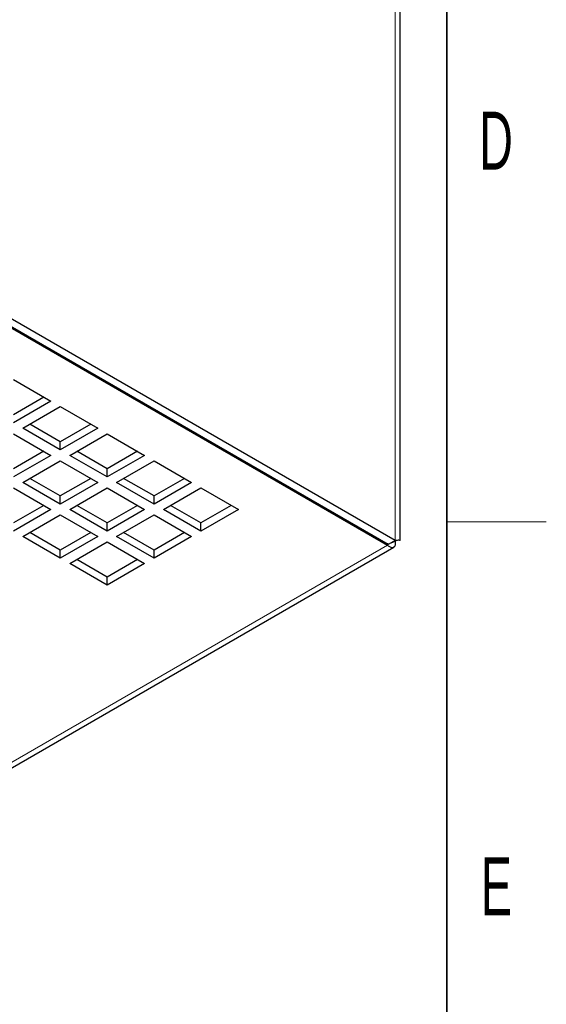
# Model space of a CAD drawing. Header units: millimetres. Extents: x 5 to 418, y 2 to 292.
# Tile 13 of 15: x 382 to 414, y 73 to 133. Entities that reach past the tile are written whole.
import ezdxf

# ---------------------------------------------------------------- set-up
doc = ezdxf.new("R2010")
doc.units = ezdxf.units.MM
doc.layers.add('SLD-0', color=7, linetype='Continuous')
doc.styles.add('SLDTEXTSTYLE0', font='TXT', dxfattribs={"width": 0.605})

msp = doc.modelspace()

# ---------------------------------------------------------------- linework, layer by layer
at = {"color": 7, "linetype": 'Continuous', "lineweight": 18}
for p, q in [((404.884, 157.6214), (404.884, 101.1167)), ((360.11, 75.2692), (404.4032, 100.8392))]:
    msp.add_line(p, q, dxfattribs=at)
at = {"color": 7, "linetype": 'Continuous', "lineweight": 25}
for p, q in [((405.1769, 101.1168), (405.1769, 156.8048)), ((404.4598, 100.8718), (365.5689, 123.323)), ((404.884, 101.1167), (365.9932, 123.568)), ((366.2194, 122.8822), (404.4032, 100.8392)), ((381.8324, 110.832), (384.0951, 109.5257)), ((383.6708, 109.7707), (381.8324, 108.7094)), ((384.0951, 109.5257), (381.8324, 108.2195)), ((382.3981, 107.8929), (384.6608, 109.1992)), ((384.6608, 109.1992), (386.9235, 107.8929)), ((381.8324, 107.5664), (384.0951, 106.2601)), ((384.6608, 106.5867), (382.3981, 107.8929)), ((384.6608, 107.0766), (382.8224, 108.1379)), ((386.4992, 108.1379), (384.6608, 107.0766)), ((386.9235, 107.8929), (384.6608, 106.5867)), ((385.2265, 106.2601), (387.4892, 107.5664)), ((387.4892, 107.5664), (389.752, 106.2601)), ((384.6608, 106.5867), (384.6608, 107.0766)), ((383.6708, 106.5051), (381.8324, 105.4438)), ((387.4892, 105.4438), (385.6508, 106.5051)), ((389.3276, 106.5051), (387.4892, 105.4438)), ((384.0951, 106.2601), (381.8324, 104.9538)), ((382.3981, 104.6273), (384.6608, 105.9335)), ((384.6608, 105.9335), (386.9235, 104.6273)), ((387.4892, 104.9538), (385.2265, 106.2601)), ((389.752, 106.2601), (387.4892, 104.9538)), ((388.0549, 104.6273), (390.3176, 105.9335)), ((390.3176, 105.9335), (392.5804, 104.6273)), ((387.4892, 104.9538), (387.4892, 105.4438)), ((384.6608, 103.321), (382.3981, 104.6273)), ((384.6608, 103.811), (382.8224, 104.8722)), ((386.4992, 104.8722), (384.6608, 103.811)), ((386.9235, 104.6273), (384.6608, 103.321)), ((390.3176, 103.321), (388.0549, 104.6273)), ((390.3176, 103.811), (388.4792, 104.8722)), ((392.1561, 104.8722), (390.3176, 103.811)), ((392.5804, 104.6273), (390.3176, 103.321)), ((381.8324, 104.3007), (384.0951, 102.9945)), ((385.2265, 102.9945), (387.4892, 104.3007)), ((387.4892, 104.3007), (389.752, 102.9945)), ((390.8833, 102.9945), (393.1461, 104.3007)), ((393.1461, 104.3007), (395.4088, 102.9945)), ((384.6608, 103.321), (384.6608, 103.811)), ((390.3176, 103.321), (390.3176, 103.811)), ((383.6708, 103.2394), (381.8324, 102.1781)), ((384.0951, 102.9945), (381.8324, 101.6882)), ((387.4892, 101.6882), (385.2265, 102.9945)), ((387.4892, 102.1781), (385.6508, 103.2394)), ((389.3276, 103.2394), (387.4892, 102.1781)), ((389.752, 102.9945), (387.4892, 101.6882)), ((393.1461, 101.6882), (390.8833, 102.9945)), ((393.1461, 102.1781), (391.3077, 103.2394)), ((394.9845, 103.2394), (393.1461, 102.1781)), ((395.4088, 102.9945), (393.1461, 101.6882)), ((382.3981, 101.3617), (384.6608, 102.6679)), ((384.6608, 102.6679), (386.9235, 101.3617)), ((388.0549, 101.3617), (390.3176, 102.6679)), ((390.3176, 102.6679), (392.5804, 101.3617)), ((387.4892, 101.6882), (387.4892, 102.1781)), ((393.1461, 101.6882), (393.1461, 102.1781)), ((384.6608, 100.0554), (382.3981, 101.3617)), ((384.6608, 100.5453), (382.8224, 101.6066)), ((386.4992, 101.6066), (384.6608, 100.5453)), ((386.9235, 101.3617), (384.6608, 100.0554)), ((385.2265, 99.7288), (387.4892, 101.0351)), ((387.4892, 101.0351), (389.752, 99.7288)), ((390.3176, 100.0554), (388.0549, 101.3617)), ((390.3176, 100.5453), (388.4792, 101.6066)), ((392.1561, 101.6066), (390.3176, 100.5453)), ((392.5804, 101.3617), (390.3176, 100.0554)), ((404.884, 101.1167), (404.4598, 100.8718)), ((360.7231, 75.285), (404.7901, 100.7244)), ((384.6608, 100.0554), (384.6608, 100.5453)), ((390.3176, 100.0554), (390.3176, 100.5453)), ((404.4032, 100.9512), (404.4032, 100.8392)), ((387.4892, 98.9125), (385.6508, 99.9738)), ((389.3276, 99.9738), (387.4892, 98.9125)), ((387.4892, 98.4226), (385.2265, 99.7288)), ((389.752, 99.7288), (387.4892, 98.4226)), ((387.4892, 98.4226), (387.4892, 98.9125))]:
    msp.add_line(p, q, dxfattribs=at)
for points, knots in [([(404.4032, 100.8392), (404.4602, 100.7968), (404.5818, 100.7064), (404.7455, 100.6875), (404.8634, 100.7694), (404.9097, 100.9264), (404.8914, 101.0619), (404.884, 101.1169)], [0, 0, 0, 0, 0.193563, 0.4126444, 0.6317325, 0.8508204, 1, 1, 1, 1]), ([(404.6293, 100.9697), (404.6647, 100.9886), (404.7385, 101.0281), (404.8296, 101.0649), (404.8954, 101.0911), (404.9277, 101.1047), (404.9224, 101.1124), (404.9209, 101.1145)], [0, 0, 0, 0, 0.2015433, 0.4193283, 0.6544412, 0.9068349, 1, 1, 1, 1])]:
    msp.add_open_spline(points, degree=3, knots=knots, dxfattribs=at)
msp.add_open_spline([(405.1769, 101.1168), (405.1633, 101.1252), (405.136, 101.142), (404.968, 101.1251), (404.884, 101.1167)], degree=3, dxfattribs=at)
at = {"layer": 'SLD-0', "lineweight": 35}
msp.add_line((408, 12), (408, 282.5), dxfattribs=at)
at = {"layer": 'SLD-0', "lineweight": 18}
msp.add_line((408, 102.25), (414, 102.25), dxfattribs=at)

# ---------------------------------------------------------------- texts
at = {"layer": 'SLD-0', "char_height": 3.5, "attachment_point": 2, "style": 'SLDTEXTSTYLE0'}
for s, insert in [('D', (410.9597, 127.0011)), ('E', (410.9816, 82.0011))]:
    msp.add_mtext(s, dxfattribs=dict(at, insert=insert))

doc.saveas('drawing.dxf')
